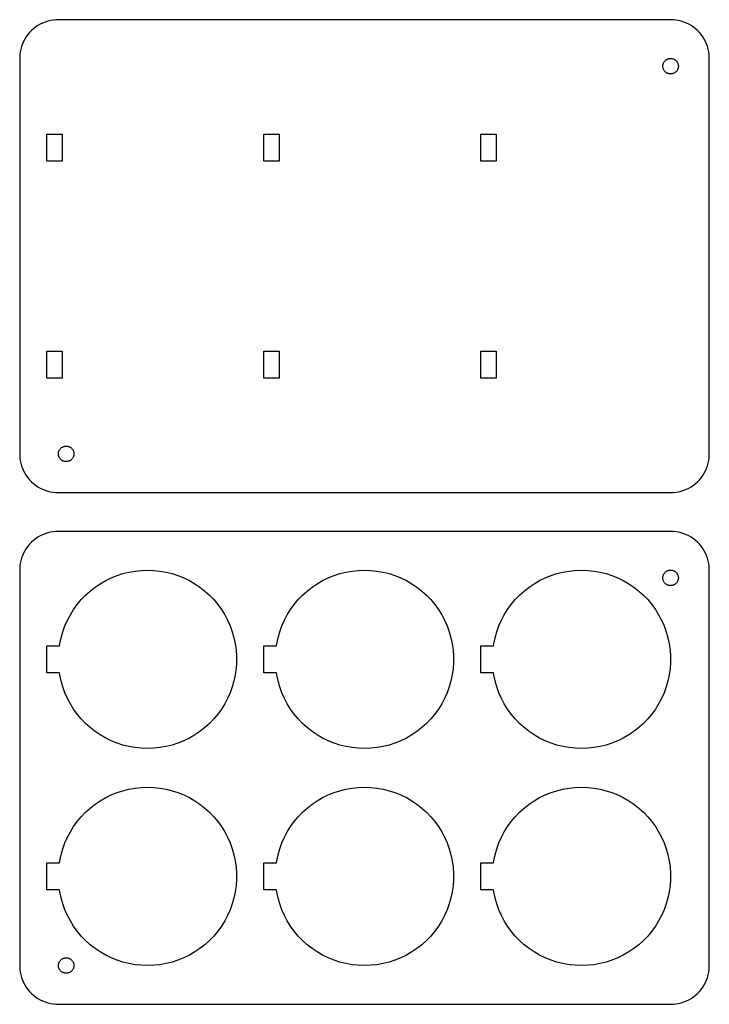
# Model space of a CAD drawing. Header units: metres. Extents: x 0 to 742, y -254 to 0.
# Tile 4 of 6: x 188 to 366, y -254 to 0. Entities that reach past the tile are written whole.
import ezdxf

# ---------------------------------------------------------------- set-up
doc = ezdxf.new("R2010")
doc.units = ezdxf.units.M

msp = doc.modelspace()

# ---------------------------------------------------------------- linework, layer by layer
for p, q in [((198, 0), (197.302, -0.02435)), ((356, 0), (198, 0)), ((356.698, -0.02435), (356, 0)), ((191.572, -2.33955), (191.053, -2.80659)), ((192.122, -1.90982), (191.572, -2.33955)), ((192.701, -1.51952), (192.122, -1.90982)), ((193.305, -1.17052), (192.701, -1.51952)), ((193.933, -0.86453), (193.305, -1.17052)), ((194.58, -0.60307), (193.933, -0.86453)), ((195.244, -0.38738), (194.58, -0.60307)), ((195.921, -0.21852), (195.244, -0.38738)), ((196.608, -0.09731), (195.921, -0.21852)), ((197.302, -0.02435), (196.608, -0.09731)), ((357.392, -0.09731), (356.698, -0.02435)), ((358.079, -0.21852), (357.392, -0.09731)), ((358.756, -0.38738), (358.079, -0.21852)), ((359.42, -0.60307), (358.756, -0.38738)), ((360.067, -0.86453), (359.42, -0.60307)), ((360.695, -1.17052), (360.067, -0.86453)), ((361.299, -1.51952), (360.695, -1.17052)), ((361.878, -1.90982), (361.299, -1.51952)), ((362.428, -2.33955), (361.878, -1.90982)), ((362.947, -2.80659), (362.428, -2.33955)), ((189.34, -4.99998), (189.012, -5.61629)), ((189.71, -4.40807), (189.34, -4.99998)), ((190.12, -3.84338), (189.71, -4.40807)), ((190.569, -3.30869), (190.12, -3.84338)), ((191.053, -2.80659), (190.569, -3.30869)), ((363.431, -3.30869), (362.947, -2.80659)), ((363.88, -3.84338), (363.431, -3.30869)), ((364.29, -4.40807), (363.88, -3.84338)), ((364.66, -5), (364.29, -4.40807)), ((364.988, -5.61629), (364.66, -5)), ((188.297, -7.58078), (188.152, -8.2635)), ((188.489, -6.90982), (188.297, -7.58078)), ((188.728, -6.25392), (188.489, -6.90982)), ((189.012, -5.61629), (188.728, -6.25392)), ((365.272, -6.25392), (364.988, -5.61629)), ((365.511, -6.90982), (365.272, -6.25392)), ((365.703, -7.58078), (365.511, -6.90982)), ((365.848, -8.2635), (365.703, -7.58078)), ((188.055, -8.95471), (188.006, -9.651)), ((188.006, -9.651), (188.006, -112.349)), ((188.152, -8.2635), (188.055, -8.95471)), ((355.187, -10.1729), (355.316, -10.1206)), ((355.316, -10.1206), (355.449, -10.0775)), ((355.449, -10.0775), (355.584, -10.0437)), ((355.584, -10.0437), (355.722, -10.0195)), ((355.722, -10.0195), (355.86, -10.0049)), ((355.86, -10.0049), (356, -9.99998)), ((356, -9.99998), (356.14, -10.0049)), ((356.14, -10.0049), (356.278, -10.0195)), ((356.278, -10.0195), (356.416, -10.0437)), ((356.416, -10.0437), (356.551, -10.0775)), ((356.551, -10.0775), (356.684, -10.1206)), ((356.684, -10.1206), (356.813, -10.1729)), ((365.945, -8.95471), (365.848, -8.2635)), ((365.994, -9.651), (365.945, -8.95471)), ((365.994, -112.349), (365.994, -9.651)), ((354.001, -11.9302), (354.011, -11.7909)), ((354.001, -12.0698), (354.001, -11.9302)), ((354.011, -12.209), (354.001, -12.0698)), ((354.011, -11.7909), (354.03, -11.6527)), ((354.03, -12.3473), (354.011, -12.209)), ((354.03, -11.6527), (354.059, -11.5161)), ((354.059, -12.4838), (354.03, -12.3473)), ((354.059, -11.5161), (354.098, -11.382)), ((354.098, -12.618), (354.059, -12.4838)), ((354.098, -11.382), (354.146, -11.2508)), ((354.146, -12.7492), (354.098, -12.618)), ((354.146, -11.2508), (354.202, -11.1232)), ((354.202, -11.1232), (354.268, -11)), ((354.268, -11), (354.342, -10.8816)), ((354.342, -10.8816), (354.424, -10.7687)), ((354.424, -10.7687), (354.514, -10.6617)), ((354.514, -10.6617), (354.611, -10.5613)), ((354.611, -10.5613), (354.714, -10.4679)), ((354.714, -10.4679), (354.824, -10.382)), ((354.824, -10.382), (354.94, -10.3039)), ((354.94, -10.3039), (355.061, -10.2341)), ((355.061, -10.2341), (355.187, -10.1729)), ((356.813, -10.1729), (356.939, -10.2341)), ((356.939, -10.2341), (357.06, -10.3039)), ((357.06, -10.3039), (357.176, -10.382)), ((357.176, -10.382), (357.286, -10.4679)), ((357.286, -10.4679), (357.389, -10.5613)), ((357.389, -10.5613), (357.486, -10.6617)), ((357.486, -10.6617), (357.576, -10.7687)), ((357.576, -10.7687), (357.658, -10.8816)), ((357.658, -10.8816), (357.732, -11)), ((357.732, -11), (357.798, -11.1232)), ((357.798, -11.1232), (357.854, -11.2508)), ((357.854, -11.2508), (357.902, -11.382)), ((357.902, -12.618), (357.854, -12.7492)), ((357.902, -11.382), (357.941, -11.5161)), ((357.941, -12.4838), (357.902, -12.618)), ((357.941, -11.5161), (357.97, -11.6527)), ((357.97, -12.3473), (357.941, -12.4838)), ((357.97, -11.6527), (357.989, -11.7909)), ((357.989, -12.209), (357.97, -12.3473)), ((357.989, -11.7909), (357.999, -11.9302)), ((357.999, -12.0698), (357.989, -12.209)), ((357.999, -11.9302), (357.999, -12.0698)), ((354.202, -12.8767), (354.146, -12.7492)), ((354.268, -13), (354.202, -12.8767)), ((354.342, -13.1184), (354.268, -13)), ((354.424, -13.2313), (354.342, -13.1184)), ((354.514, -13.3383), (354.424, -13.2313)), ((354.611, -13.4387), (354.514, -13.3383)), ((354.714, -13.5321), (354.611, -13.4387)), ((354.824, -13.618), (354.714, -13.5321)), ((354.94, -13.6961), (354.824, -13.618)), ((355.061, -13.7659), (354.94, -13.6961)), ((355.187, -13.8271), (355.061, -13.7659)), ((355.316, -13.8794), (355.187, -13.8271)), ((355.449, -13.9225), (355.316, -13.8794)), ((355.584, -13.9563), (355.449, -13.9225)), ((355.722, -13.9805), (355.584, -13.9563)), ((355.86, -13.9951), (355.722, -13.9805)), ((356, -14), (355.86, -13.9951)), ((356.14, -13.9951), (356, -14)), ((356.278, -13.9805), (356.14, -13.9951)), ((356.416, -13.9563), (356.278, -13.9805)), ((356.551, -13.9225), (356.416, -13.9563)), ((356.684, -13.8794), (356.551, -13.9225)), ((356.813, -13.8271), (356.684, -13.8794)), ((356.939, -13.7659), (356.813, -13.8271)), ((357.06, -13.6961), (356.939, -13.7659)), ((357.176, -13.618), (357.06, -13.6961)), ((357.286, -13.5321), (357.176, -13.618)), ((357.389, -13.4387), (357.286, -13.5321)), ((357.486, -13.3383), (357.389, -13.4387)), ((357.576, -13.2313), (357.486, -13.3383)), ((357.658, -13.1184), (357.576, -13.2313)), ((357.732, -13), (357.658, -13.1184)), ((357.798, -12.8767), (357.732, -13)), ((357.854, -12.7492), (357.798, -12.8767)), ((195, -36.5), (195, -29.5)), ((195, -29.5), (199, -29.5)), ((199, -29.5), (199, -36.5)), ((251, -36.5), (251, -29.5)), ((251, -29.5), (255, -29.5)), ((255, -29.5), (255, -36.5)), ((307, -36.5), (307, -29.5)), ((307, -29.5), (311, -29.5)), ((311, -29.5), (311, -36.5)), ((199, -36.5), (195, -36.5)), ((255, -36.5), (251, -36.5)), ((311, -36.5), (307, -36.5)), ((195, -92.5), (195, -85.5)), ((195, -85.5), (199, -85.5)), ((199, -85.5), (199, -92.5)), ((251, -92.5), (251, -85.5)), ((251, -85.5), (255, -85.5)), ((255, -85.5), (255, -92.5)), ((307, -92.5), (307, -85.5)), ((307, -85.5), (311, -85.5)), ((311, -85.5), (311, -92.5)), ((199, -92.5), (195, -92.5)), ((255, -92.5), (251, -92.5)), ((311, -92.5), (307, -92.5)), ((198.011, -111.791), (198.03, -111.653)), ((198.03, -111.653), (198.059, -111.516)), ((198.059, -111.516), (198.098, -111.382)), ((198.098, -111.382), (198.146, -111.251)), ((198.146, -111.251), (198.202, -111.123)), ((198.202, -111.123), (198.268, -111)), ((198.268, -111), (198.342, -110.882)), ((198.342, -110.882), (198.424, -110.769)), ((198.424, -110.769), (198.514, -110.662)), ((198.514, -110.662), (198.611, -110.561)), ((198.611, -110.561), (198.714, -110.468)), ((198.714, -110.468), (198.824, -110.382)), ((198.824, -110.382), (198.94, -110.304)), ((198.94, -110.304), (199.061, -110.234)), ((199.061, -110.234), (199.187, -110.173)), ((199.187, -110.173), (199.316, -110.121)), ((199.316, -110.121), (199.449, -110.077)), ((199.449, -110.077), (199.584, -110.044)), ((199.584, -110.044), (199.722, -110.019)), ((199.722, -110.019), (199.86, -110.005)), ((199.86, -110.005), (200, -110)), ((200, -110), (200.14, -110.005)), ((200.14, -110.005), (200.278, -110.019)), ((200.278, -110.019), (200.416, -110.044)), ((200.416, -110.044), (200.551, -110.077)), ((200.551, -110.077), (200.684, -110.121)), ((200.684, -110.121), (200.813, -110.173)), ((200.813, -110.173), (200.939, -110.234)), ((200.939, -110.234), (201.06, -110.304)), ((201.06, -110.304), (201.176, -110.382)), ((201.176, -110.382), (201.286, -110.468)), ((201.286, -110.468), (201.389, -110.561)), ((201.389, -110.561), (201.486, -110.662)), ((201.486, -110.662), (201.576, -110.769)), ((201.576, -110.769), (201.658, -110.882)), ((201.658, -110.882), (201.732, -111)), ((201.732, -111), (201.798, -111.123)), ((201.798, -111.123), (201.854, -111.251)), ((201.854, -111.251), (201.902, -111.382)), ((201.902, -111.382), (201.941, -111.516)), ((201.941, -111.516), (201.97, -111.653)), ((201.97, -111.653), (201.989, -111.791)), ((188.006, -112.349), (188.055, -113.045)), ((188.055, -113.045), (188.152, -113.736)), ((188.152, -113.736), (188.297, -114.419)), ((198.001, -111.93), (198.011, -111.791)), ((198.001, -112.07), (198.001, -111.93)), ((198.011, -112.209), (198.001, -112.07)), ((198.03, -112.347), (198.011, -112.209)), ((198.059, -112.484), (198.03, -112.347)), ((198.098, -112.618), (198.059, -112.484)), ((198.146, -112.749), (198.098, -112.618)), ((198.202, -112.877), (198.146, -112.749)), ((198.268, -113), (198.202, -112.877)), ((198.342, -113.118), (198.268, -113)), ((198.424, -113.231), (198.342, -113.118)), ((198.514, -113.338), (198.424, -113.231)), ((198.611, -113.439), (198.514, -113.338)), ((198.714, -113.532), (198.611, -113.439)), ((198.824, -113.618), (198.714, -113.532)), ((198.94, -113.696), (198.824, -113.618)), ((199.061, -113.766), (198.94, -113.696)), ((199.187, -113.827), (199.061, -113.766)), ((199.316, -113.879), (199.187, -113.827)), ((199.449, -113.923), (199.316, -113.879)), ((199.584, -113.956), (199.449, -113.923)), ((199.722, -113.981), (199.584, -113.956)), ((199.86, -113.995), (199.722, -113.981)), ((200, -114), (199.86, -113.995)), ((200.14, -113.995), (200, -114)), ((200.278, -113.981), (200.14, -113.995)), ((200.416, -113.956), (200.278, -113.981)), ((200.551, -113.923), (200.416, -113.956)), ((200.684, -113.879), (200.551, -113.923)), ((200.813, -113.827), (200.684, -113.879)), ((200.939, -113.766), (200.813, -113.827)), ((201.06, -113.696), (200.939, -113.766)), ((201.176, -113.618), (201.06, -113.696)), ((201.286, -113.532), (201.176, -113.618)), ((201.389, -113.439), (201.286, -113.532)), ((201.486, -113.338), (201.389, -113.439)), ((201.576, -113.231), (201.486, -113.338)), ((201.658, -113.118), (201.576, -113.231)), ((201.732, -113), (201.658, -113.118)), ((201.798, -112.877), (201.732, -113)), ((201.854, -112.749), (201.798, -112.877)), ((201.902, -112.618), (201.854, -112.749)), ((201.941, -112.484), (201.902, -112.618)), ((201.97, -112.347), (201.941, -112.484)), ((201.989, -112.209), (201.97, -112.347)), ((201.989, -111.791), (201.999, -111.93)), ((201.999, -112.07), (201.989, -112.209)), ((201.999, -111.93), (201.999, -112.07)), ((365.703, -114.419), (365.848, -113.736)), ((365.848, -113.736), (365.945, -113.045)), ((365.945, -113.045), (365.994, -112.349)), ((188.297, -114.419), (188.489, -115.09)), ((188.489, -115.09), (188.728, -115.746)), ((188.728, -115.746), (189.012, -116.384)), ((189.012, -116.384), (189.34, -117)), ((364.66, -117), (364.988, -116.384)), ((364.988, -116.384), (365.272, -115.746)), ((365.272, -115.746), (365.511, -115.09)), ((365.511, -115.09), (365.703, -114.419)), ((189.34, -117), (189.71, -117.592)), ((189.71, -117.592), (190.12, -118.157)), ((190.12, -118.157), (190.569, -118.691)), ((190.569, -118.691), (191.053, -119.193)), ((191.053, -119.193), (191.572, -119.66)), ((362.428, -119.66), (362.947, -119.193)), ((362.947, -119.193), (363.431, -118.691)), ((363.431, -118.691), (363.88, -118.157)), ((363.88, -118.157), (364.29, -117.592)), ((364.29, -117.592), (364.66, -117)), ((191.572, -119.66), (192.122, -120.09)), ((192.122, -120.09), (192.701, -120.48)), ((192.701, -120.48), (193.305, -120.829)), ((193.305, -120.829), (193.933, -121.135)), ((193.933, -121.135), (194.58, -121.397)), ((194.58, -121.397), (195.244, -121.613)), ((195.244, -121.613), (195.921, -121.781)), ((195.921, -121.781), (196.608, -121.903)), ((196.608, -121.903), (197.302, -121.976)), ((356.698, -121.976), (357.392, -121.903)), ((357.392, -121.903), (358.079, -121.781)), ((358.079, -121.781), (358.756, -121.613)), ((358.756, -121.613), (359.42, -121.397)), ((359.42, -121.397), (360.067, -121.135)), ((360.067, -121.135), (360.695, -120.829)), ((360.695, -120.829), (361.299, -120.48)), ((361.299, -120.48), (361.878, -120.09)), ((361.878, -120.09), (362.428, -119.66)), ((197.302, -121.976), (198, -122)), ((198, -122), (356, -122)), ((356, -122), (356.698, -121.976)), ((197.302, -132.024), (196.608, -132.097)), ((198, -132), (197.302, -132.024)), ((356, -132), (198, -132)), ((356.698, -132.024), (356, -132)), ((357.392, -132.097), (356.698, -132.024)), ((191.572, -134.34), (191.053, -134.807)), ((192.122, -133.91), (191.572, -134.34)), ((192.701, -133.52), (192.122, -133.91)), ((193.305, -133.171), (192.701, -133.52)), ((193.933, -132.865), (193.305, -133.171)), ((194.58, -132.603), (193.933, -132.865)), ((195.244, -132.387), (194.58, -132.603)), ((195.921, -132.219), (195.244, -132.387)), ((196.608, -132.097), (195.921, -132.219)), ((358.079, -132.219), (357.392, -132.097)), ((358.756, -132.387), (358.079, -132.219)), ((359.42, -132.603), (358.756, -132.387)), ((360.067, -132.865), (359.42, -132.603)), ((360.695, -133.171), (360.067, -132.865)), ((361.299, -133.52), (360.695, -133.171)), ((361.878, -133.91), (361.299, -133.52)), ((362.428, -134.34), (361.878, -133.91)), ((362.947, -134.807), (362.428, -134.34)), ((189.34, -137), (189.012, -137.616)), ((189.71, -136.408), (189.34, -137)), ((190.12, -135.843), (189.71, -136.408)), ((190.569, -135.309), (190.12, -135.843)), ((191.053, -134.807), (190.569, -135.309)), ((363.431, -135.309), (362.947, -134.807)), ((363.88, -135.843), (363.431, -135.309)), ((364.29, -136.408), (363.88, -135.843)), ((364.66, -137), (364.29, -136.408)), ((364.988, -137.616), (364.66, -137)), ((188.297, -139.581), (188.152, -140.264)), ((188.489, -138.91), (188.297, -139.581)), ((188.728, -138.254), (188.489, -138.91)), ((189.012, -137.616), (188.728, -138.254)), ((365.272, -138.254), (364.988, -137.616)), ((365.511, -138.91), (365.272, -138.254)), ((365.703, -139.581), (365.511, -138.91)), ((365.848, -140.264), (365.703, -139.581)), ((188.055, -140.955), (188.006, -141.651)), ((188.006, -141.651), (188.006, -244.349)), ((188.152, -140.264), (188.055, -140.955)), ((216.218, -142.503), (217.799, -142.224)), ((217.799, -142.224), (219.396, -142.056)), ((219.396, -142.056), (221, -142)), ((221, -142), (222.604, -142.056)), ((222.604, -142.056), (224.201, -142.224)), ((224.201, -142.224), (225.782, -142.503)), ((272.218, -142.503), (273.799, -142.224)), ((273.799, -142.224), (275.396, -142.056)), ((275.396, -142.056), (277, -142)), ((277, -142), (278.604, -142.056)), ((278.604, -142.056), (280.201, -142.224)), ((280.201, -142.224), (281.782, -142.503)), ((328.218, -142.503), (329.799, -142.224)), ((329.799, -142.224), (331.396, -142.056)), ((331.396, -142.056), (333, -142)), ((333, -142), (334.604, -142.056)), ((334.604, -142.056), (336.201, -142.224)), ((336.201, -142.224), (337.782, -142.503)), ((354.94, -142.304), (355.061, -142.234)), ((355.061, -142.234), (355.187, -142.173)), ((355.187, -142.173), (355.316, -142.121)), ((355.316, -142.121), (355.449, -142.077)), ((355.449, -142.077), (355.584, -142.044)), ((355.584, -142.044), (355.722, -142.019)), ((355.722, -142.019), (355.86, -142.005)), ((355.86, -142.005), (356, -142)), ((356, -142), (356.14, -142.005)), ((356.14, -142.005), (356.278, -142.019)), ((356.278, -142.019), (356.416, -142.044)), ((356.416, -142.044), (356.551, -142.077)), ((356.551, -142.077), (356.684, -142.121)), ((356.684, -142.121), (356.813, -142.173)), ((356.813, -142.173), (356.939, -142.234)), ((356.939, -142.234), (357.06, -142.304)), ((365.945, -140.955), (365.848, -140.264)), ((365.994, -141.651), (365.945, -140.955)), ((365.994, -244.349), (365.994, -141.651)), ((208.812, -145.495), (210.202, -144.692)), ((210.202, -144.692), (211.645, -143.988)), ((211.645, -143.988), (213.134, -143.387)), ((213.134, -143.387), (214.66, -142.891)), ((214.66, -142.891), (216.218, -142.503)), ((225.782, -142.503), (227.34, -142.891)), ((227.34, -142.891), (228.866, -143.387)), ((228.866, -143.387), (230.355, -143.988)), ((230.355, -143.988), (231.798, -144.692)), ((231.798, -144.692), (233.188, -145.495)), ((264.812, -145.495), (266.202, -144.692)), ((266.202, -144.692), (267.645, -143.988)), ((267.645, -143.988), (269.134, -143.387)), ((269.134, -143.387), (270.66, -142.891)), ((270.66, -142.891), (272.218, -142.503)), ((281.782, -142.503), (283.34, -142.891)), ((283.34, -142.891), (284.866, -143.387)), ((284.866, -143.387), (286.355, -143.988)), ((286.355, -143.988), (287.798, -144.692)), ((287.798, -144.692), (289.188, -145.495)), ((320.812, -145.495), (322.202, -144.692)), ((322.202, -144.692), (323.645, -143.988)), ((323.645, -143.988), (325.134, -143.387)), ((325.134, -143.387), (326.66, -142.891)), ((326.66, -142.891), (328.218, -142.503)), ((337.782, -142.503), (339.34, -142.891)), ((339.34, -142.891), (340.866, -143.387)), ((340.866, -143.387), (342.355, -143.988)), ((342.355, -143.988), (343.798, -144.692)), ((343.798, -144.692), (345.188, -145.495)), ((354.001, -143.93), (354.011, -143.791)), ((354.001, -144.07), (354.001, -143.93)), ((354.011, -144.209), (354.001, -144.07)), ((354.011, -143.791), (354.03, -143.653)), ((354.03, -144.347), (354.011, -144.209)), ((354.03, -143.653), (354.059, -143.516)), ((354.059, -144.484), (354.03, -144.347)), ((354.059, -143.516), (354.098, -143.382)), ((354.098, -144.618), (354.059, -144.484)), ((354.098, -143.382), (354.146, -143.251)), ((354.146, -144.749), (354.098, -144.618)), ((354.146, -143.251), (354.202, -143.123)), ((354.202, -144.877), (354.146, -144.749)), ((354.202, -143.123), (354.268, -143)), ((354.268, -143), (354.342, -142.882)), ((354.342, -142.882), (354.424, -142.769)), ((354.424, -142.769), (354.514, -142.662)), ((354.514, -142.662), (354.611, -142.561)), ((354.611, -142.561), (354.714, -142.468)), ((354.714, -142.468), (354.824, -142.382)), ((354.824, -142.382), (354.94, -142.304)), ((357.06, -142.304), (357.176, -142.382)), ((357.176, -142.382), (357.286, -142.468)), ((357.286, -142.468), (357.389, -142.561)), ((357.389, -142.561), (357.486, -142.662)), ((357.486, -142.662), (357.576, -142.769)), ((357.576, -142.769), (357.658, -142.882)), ((357.658, -142.882), (357.732, -143)), ((357.732, -143), (357.798, -143.123)), ((357.798, -143.123), (357.854, -143.251)), ((357.854, -144.749), (357.798, -144.877)), ((357.854, -143.251), (357.902, -143.382)), ((357.902, -144.618), (357.854, -144.749)), ((357.902, -143.382), (357.941, -143.516)), ((357.941, -144.484), (357.902, -144.618)), ((357.941, -143.516), (357.97, -143.653)), ((357.97, -144.347), (357.941, -144.484)), ((357.97, -143.653), (357.989, -143.791)), ((357.989, -144.209), (357.97, -144.347)), ((357.989, -143.791), (357.999, -143.93)), ((357.999, -144.07), (357.989, -144.209)), ((357.999, -143.93), (357.999, -144.07)), ((206.216, -147.381), (207.481, -146.393)), ((207.481, -146.393), (208.812, -145.495)), ((233.188, -145.495), (234.519, -146.393)), ((234.519, -146.393), (235.784, -147.381)), ((262.216, -147.381), (263.481, -146.393)), ((263.481, -146.393), (264.812, -145.495)), ((289.188, -145.495), (290.519, -146.393)), ((290.519, -146.393), (291.784, -147.381)), ((318.216, -147.381), (319.481, -146.393)), ((319.481, -146.393), (320.812, -145.495)), ((345.188, -145.495), (346.519, -146.393)), ((346.519, -146.393), (347.784, -147.381)), ((354.268, -145), (354.202, -144.877)), ((354.342, -145.118), (354.268, -145)), ((354.424, -145.231), (354.342, -145.118)), ((354.514, -145.338), (354.424, -145.231)), ((354.611, -145.439), (354.514, -145.338)), ((354.714, -145.532), (354.611, -145.439)), ((354.824, -145.618), (354.714, -145.532)), ((354.94, -145.696), (354.824, -145.618)), ((355.061, -145.766), (354.94, -145.696)), ((355.187, -145.827), (355.061, -145.766)), ((355.316, -145.879), (355.187, -145.827)), ((355.449, -145.923), (355.316, -145.879)), ((355.584, -145.956), (355.449, -145.923)), ((355.722, -145.981), (355.584, -145.956)), ((355.86, -145.995), (355.722, -145.981)), ((356, -146), (355.86, -145.995)), ((356.14, -145.995), (356, -146)), ((356.278, -145.981), (356.14, -145.995)), ((356.416, -145.956), (356.278, -145.981)), ((356.551, -145.923), (356.416, -145.956)), ((356.684, -145.879), (356.551, -145.923)), ((356.813, -145.827), (356.684, -145.879)), ((356.939, -145.766), (356.813, -145.827)), ((357.06, -145.696), (356.939, -145.766)), ((357.176, -145.618), (357.06, -145.696)), ((357.286, -145.532), (357.176, -145.618)), ((357.389, -145.439), (357.286, -145.532)), ((357.486, -145.338), (357.389, -145.439)), ((357.576, -145.231), (357.486, -145.338)), ((357.658, -145.118), (357.576, -145.231)), ((357.732, -145), (357.658, -145.118)), ((357.798, -144.877), (357.732, -145)), ((202.876, -150.84), (203.908, -149.61)), ((203.908, -149.61), (205.023, -148.455)), ((205.023, -148.455), (206.216, -147.381)), ((235.784, -147.381), (236.977, -148.455)), ((236.977, -148.455), (238.092, -149.61)), ((238.092, -149.61), (239.124, -150.84)), ((258.876, -150.84), (259.908, -149.61)), ((259.908, -149.61), (261.023, -148.455)), ((261.023, -148.455), (262.216, -147.381)), ((291.784, -147.381), (292.977, -148.455)), ((292.977, -148.455), (294.092, -149.61)), ((294.092, -149.61), (295.124, -150.84)), ((314.876, -150.84), (315.908, -149.61)), ((315.908, -149.61), (317.023, -148.455)), ((317.023, -148.455), (318.216, -147.381)), ((347.784, -147.381), (348.977, -148.455)), ((348.977, -148.455), (350.092, -149.61)), ((350.092, -149.61), (351.124, -150.84)), ((201.081, -153.5), (201.932, -152.139)), ((201.932, -152.139), (202.876, -150.84)), ((239.124, -150.84), (240.068, -152.139)), ((240.068, -152.139), (240.919, -153.5)), ((257.081, -153.5), (257.932, -152.139)), ((257.932, -152.139), (258.876, -150.84)), ((295.124, -150.84), (296.068, -152.139)), ((296.068, -152.139), (296.919, -153.5)), ((313.081, -153.5), (313.932, -152.139)), ((313.932, -152.139), (314.876, -150.84)), ((351.124, -150.84), (352.068, -152.139)), ((352.068, -152.139), (352.919, -153.5)), ((199.675, -156.384), (200.328, -154.917)), ((200.328, -154.917), (201.081, -153.5)), ((240.919, -153.5), (241.672, -154.917)), ((241.672, -154.917), (242.325, -156.384)), ((255.675, -156.384), (256.328, -154.917)), ((256.328, -154.917), (257.081, -153.5)), ((296.919, -153.5), (297.672, -154.917)), ((297.672, -154.917), (298.325, -156.384)), ((311.675, -156.384), (312.328, -154.917)), ((312.328, -154.917), (313.081, -153.5)), ((352.919, -153.5), (353.672, -154.917)), ((353.672, -154.917), (354.325, -156.384)), ((199.126, -157.893), (199.675, -156.384)), ((242.325, -156.384), (242.874, -157.893)), ((255.126, -157.893), (255.675, -156.384)), ((298.325, -156.384), (298.874, -157.893)), ((311.126, -157.893), (311.675, -156.384)), ((354.325, -156.384), (354.874, -157.893)), ((198.349, -161.006), (198.683, -159.436)), ((198.683, -159.436), (199.126, -157.893)), ((242.874, -157.893), (243.317, -159.436)), ((243.317, -159.436), (243.651, -161.006)), ((254.349, -161.006), (254.683, -159.436)), ((254.683, -159.436), (255.126, -157.893)), ((298.874, -157.893), (299.317, -159.436)), ((299.317, -159.436), (299.651, -161.006)), ((310.349, -161.006), (310.683, -159.436)), ((310.683, -159.436), (311.126, -157.893)), ((354.874, -157.893), (355.317, -159.436)), ((355.317, -159.436), (355.651, -161.006)), ((195, -168.5), (195, -161.5)), ((195, -161.5), (198.28, -161.5)), ((198.28, -161.5), (198.349, -161.006)), ((243.651, -161.006), (243.874, -162.596)), ((251, -168.5), (251, -161.5)), ((251, -161.5), (254.28, -161.5)), ((254.28, -161.5), (254.349, -161.006)), ((299.651, -161.006), (299.874, -162.596)), ((307, -168.5), (307, -161.5)), ((307, -161.5), (310.28, -161.5)), ((310.28, -161.5), (310.349, -161.006)), ((355.651, -161.006), (355.874, -162.596)), ((243.874, -162.596), (243.986, -164.197)), ((243.986, -164.197), (243.986, -165.803)), ((299.874, -162.596), (299.986, -164.197)), ((299.986, -164.197), (299.986, -165.803)), ((355.874, -162.596), (355.986, -164.197)), ((355.986, -164.197), (355.986, -165.803)), ((243.874, -167.404), (243.651, -168.994)), ((243.986, -165.803), (243.874, -167.404)), ((299.874, -167.404), (299.651, -168.994)), ((299.986, -165.803), (299.874, -167.404)), ((355.874, -167.404), (355.651, -168.994)), ((355.986, -165.803), (355.874, -167.404)), ((198.28, -168.5), (195, -168.5)), ((198.349, -168.994), (198.28, -168.5)), ((198.683, -170.564), (198.349, -168.994)), ((243.651, -168.994), (243.317, -170.564)), ((254.28, -168.5), (251, -168.5)), ((254.349, -168.994), (254.28, -168.5)), ((254.683, -170.564), (254.349, -168.994)), ((299.651, -168.994), (299.317, -170.564)), ((310.28, -168.5), (307, -168.5)), ((310.349, -168.994), (310.28, -168.5)), ((310.683, -170.564), (310.349, -168.994)), ((355.651, -168.994), (355.317, -170.564)), ((199.126, -172.107), (198.683, -170.564)), ((199.675, -173.616), (199.126, -172.107)), ((242.874, -172.107), (242.325, -173.616)), ((243.317, -170.564), (242.874, -172.107)), ((255.126, -172.107), (254.683, -170.564)), ((255.675, -173.616), (255.126, -172.107)), ((298.874, -172.107), (298.325, -173.616)), ((299.317, -170.564), (298.874, -172.107)), ((311.126, -172.107), (310.683, -170.564)), ((311.675, -173.616), (311.126, -172.107)), ((354.874, -172.107), (354.325, -173.616)), ((355.317, -170.564), (354.874, -172.107)), ((200.328, -175.083), (199.675, -173.616)), ((201.081, -176.5), (200.328, -175.083)), ((241.672, -175.083), (240.919, -176.5)), ((242.325, -173.616), (241.672, -175.083)), ((256.328, -175.083), (255.675, -173.616)), ((257.081, -176.5), (256.328, -175.083)), ((297.672, -175.083), (296.919, -176.5)), ((298.325, -173.616), (297.672, -175.083)), ((312.328, -175.083), (311.675, -173.616)), ((313.081, -176.5), (312.328, -175.083)), ((353.672, -175.083), (352.919, -176.5)), ((354.325, -173.616), (353.672, -175.083)), ((201.932, -177.861), (201.081, -176.5)), ((240.919, -176.5), (240.068, -177.861)), ((257.932, -177.861), (257.081, -176.5)), ((296.919, -176.5), (296.068, -177.861)), ((313.932, -177.861), (313.081, -176.5)), ((352.919, -176.5), (352.068, -177.861)), ((202.876, -179.16), (201.932, -177.861)), ((203.908, -180.39), (202.876, -179.16)), ((239.124, -179.16), (238.092, -180.39)), ((240.068, -177.861), (239.124, -179.16)), ((258.876, -179.16), (257.932, -177.861)), ((259.908, -180.39), (258.876, -179.16)), ((295.124, -179.16), (294.092, -180.39)), ((296.068, -177.861), (295.124, -179.16)), ((314.876, -179.16), (313.932, -177.861)), ((315.908, -180.39), (314.876, -179.16)), ((351.124, -179.16), (350.092, -180.39)), ((352.068, -177.861), (351.124, -179.16)), ((205.023, -181.545), (203.908, -180.39)), ((206.216, -182.619), (205.023, -181.545)), ((207.481, -183.607), (206.216, -182.619)), ((235.784, -182.619), (234.519, -183.607)), ((236.977, -181.545), (235.784, -182.619)), ((238.092, -180.39), (236.977, -181.545)), ((261.023, -181.545), (259.908, -180.39)), ((262.216, -182.619), (261.023, -181.545)), ((263.481, -183.607), (262.216, -182.619)), ((291.784, -182.619), (290.519, -183.607)), ((292.977, -181.545), (291.784, -182.619)), ((294.092, -180.39), (292.977, -181.545)), ((317.023, -181.545), (315.908, -180.39)), ((318.216, -182.619), (317.023, -181.545)), ((319.481, -183.607), (318.216, -182.619)), ((347.784, -182.619), (346.519, -183.607)), ((348.977, -181.545), (347.784, -182.619)), ((350.092, -180.39), (348.977, -181.545)), ((208.812, -184.505), (207.481, -183.607)), ((210.202, -185.308), (208.812, -184.505)), ((211.645, -186.012), (210.202, -185.308)), ((231.798, -185.308), (230.355, -186.012)), ((233.188, -184.505), (231.798, -185.308)), ((234.519, -183.607), (233.188, -184.505)), ((264.812, -184.505), (263.481, -183.607)), ((266.202, -185.308), (264.812, -184.505)), ((267.645, -186.012), (266.202, -185.308)), ((287.798, -185.308), (286.355, -186.012)), ((289.188, -184.505), (287.798, -185.308)), ((290.519, -183.607), (289.188, -184.505)), ((320.812, -184.505), (319.481, -183.607)), ((322.202, -185.308), (320.812, -184.505)), ((323.645, -186.012), (322.202, -185.308)), ((343.798, -185.308), (342.355, -186.012)), ((345.188, -184.505), (343.798, -185.308)), ((346.519, -183.607), (345.188, -184.505)), ((213.134, -186.613), (211.645, -186.012)), ((214.66, -187.109), (213.134, -186.613)), ((216.218, -187.497), (214.66, -187.109)), ((217.799, -187.776), (216.218, -187.497)), ((219.396, -187.944), (217.799, -187.776)), ((221, -188), (219.396, -187.944)), ((222.604, -187.944), (221, -188)), ((224.201, -187.776), (222.604, -187.944)), ((225.782, -187.497), (224.201, -187.776)), ((227.34, -187.109), (225.782, -187.497)), ((228.866, -186.613), (227.34, -187.109)), ((230.355, -186.012), (228.866, -186.613)), ((269.134, -186.613), (267.645, -186.012)), ((270.66, -187.109), (269.134, -186.613)), ((272.218, -187.497), (270.66, -187.109)), ((273.799, -187.776), (272.218, -187.497)), ((275.396, -187.944), (273.799, -187.776)), ((277, -188), (275.396, -187.944)), ((278.604, -187.944), (277, -188)), ((280.201, -187.776), (278.604, -187.944)), ((281.782, -187.497), (280.201, -187.776)), ((283.34, -187.109), (281.782, -187.497)), ((284.866, -186.613), (283.34, -187.109)), ((286.355, -186.012), (284.866, -186.613)), ((325.134, -186.613), (323.645, -186.012)), ((326.66, -187.109), (325.134, -186.613)), ((328.218, -187.497), (326.66, -187.109)), ((329.799, -187.776), (328.218, -187.497)), ((331.396, -187.944), (329.799, -187.776)), ((333, -188), (331.396, -187.944)), ((334.604, -187.944), (333, -188)), ((336.201, -187.776), (334.604, -187.944)), ((337.782, -187.497), (336.201, -187.776)), ((339.34, -187.109), (337.782, -187.497)), ((340.866, -186.613), (339.34, -187.109)), ((342.355, -186.012), (340.866, -186.613)), ((217.799, -198.224), (219.396, -198.056)), ((219.396, -198.056), (221, -198)), ((221, -198), (222.604, -198.056)), ((222.604, -198.056), (224.201, -198.224)), ((273.799, -198.224), (275.396, -198.056)), ((275.396, -198.056), (277, -198)), ((277, -198), (278.604, -198.056)), ((278.604, -198.056), (280.201, -198.224)), ((329.799, -198.224), (331.396, -198.056)), ((331.396, -198.056), (333, -198)), ((333, -198), (334.604, -198.056)), ((334.604, -198.056), (336.201, -198.224)), ((210.202, -200.692), (211.645, -199.988)), ((211.645, -199.988), (213.134, -199.387)), ((213.134, -199.387), (214.66, -198.891)), ((214.66, -198.891), (216.218, -198.503)), ((216.218, -198.503), (217.799, -198.224)), ((224.201, -198.224), (225.782, -198.503)), ((225.782, -198.503), (227.34, -198.891)), ((227.34, -198.891), (228.866, -199.387)), ((228.866, -199.387), (230.355, -199.988)), ((230.355, -199.988), (231.798, -200.692)), ((266.202, -200.692), (267.645, -199.988)), ((267.645, -199.988), (269.134, -199.387)), ((269.134, -199.387), (270.66, -198.891)), ((270.66, -198.891), (272.218, -198.503)), ((272.218, -198.503), (273.799, -198.224)), ((280.201, -198.224), (281.782, -198.503)), ((281.782, -198.503), (283.34, -198.891)), ((283.34, -198.891), (284.866, -199.387)), ((284.866, -199.387), (286.355, -199.988)), ((286.355, -199.988), (287.798, -200.692)), ((322.202, -200.692), (323.645, -199.988)), ((323.645, -199.988), (325.134, -199.387)), ((325.134, -199.387), (326.66, -198.891)), ((326.66, -198.891), (328.218, -198.503)), ((328.218, -198.503), (329.799, -198.224)), ((336.201, -198.224), (337.782, -198.503)), ((337.782, -198.503), (339.34, -198.891)), ((339.34, -198.891), (340.866, -199.387)), ((340.866, -199.387), (342.355, -199.988)), ((342.355, -199.988), (343.798, -200.692)), ((206.216, -203.381), (207.481, -202.393)), ((207.481, -202.393), (208.812, -201.495)), ((208.812, -201.495), (210.202, -200.692)), ((231.798, -200.692), (233.188, -201.495)), ((233.188, -201.495), (234.519, -202.393)), ((234.519, -202.393), (235.784, -203.381)), ((262.216, -203.381), (263.481, -202.393)), ((263.481, -202.393), (264.812, -201.495)), ((264.812, -201.495), (266.202, -200.692)), ((287.798, -200.692), (289.188, -201.495)), ((289.188, -201.495), (290.519, -202.393)), ((290.519, -202.393), (291.784, -203.381)), ((318.216, -203.381), (319.481, -202.393)), ((319.481, -202.393), (320.812, -201.495)), ((320.812, -201.495), (322.202, -200.692)), ((343.798, -200.692), (345.188, -201.495)), ((345.188, -201.495), (346.519, -202.393)), ((346.519, -202.393), (347.784, -203.381)), ((202.876, -206.84), (203.908, -205.61)), ((203.908, -205.61), (205.023, -204.455)), ((205.023, -204.455), (206.216, -203.381)), ((235.784, -203.381), (236.977, -204.455)), ((236.977, -204.455), (238.092, -205.61)), ((238.092, -205.61), (239.124, -206.84)), ((258.876, -206.84), (259.908, -205.61)), ((259.908, -205.61), (261.023, -204.455)), ((261.023, -204.455), (262.216, -203.381)), ((291.784, -203.381), (292.977, -204.455)), ((292.977, -204.455), (294.092, -205.61)), ((294.092, -205.61), (295.124, -206.84)), ((314.876, -206.84), (315.908, -205.61)), ((315.908, -205.61), (317.023, -204.455)), ((317.023, -204.455), (318.216, -203.381)), ((347.784, -203.381), (348.977, -204.455)), ((348.977, -204.455), (350.092, -205.61)), ((350.092, -205.61), (351.124, -206.84)), ((201.081, -209.5), (201.932, -208.139)), ((201.932, -208.139), (202.876, -206.84)), ((239.124, -206.84), (240.068, -208.139)), ((240.068, -208.139), (240.919, -209.5)), ((257.081, -209.5), (257.932, -208.139)), ((257.932, -208.139), (258.876, -206.84)), ((295.124, -206.84), (296.068, -208.139)), ((296.068, -208.139), (296.919, -209.5)), ((313.081, -209.5), (313.932, -208.139)), ((313.932, -208.139), (314.876, -206.84)), ((351.124, -206.84), (352.068, -208.139)), ((352.068, -208.139), (352.919, -209.5)), ((200.328, -210.917), (201.081, -209.5)), ((240.919, -209.5), (241.672, -210.917)), ((256.328, -210.917), (257.081, -209.5)), ((296.919, -209.5), (297.672, -210.917)), ((312.328, -210.917), (313.081, -209.5)), ((352.919, -209.5), (353.672, -210.917)), ((199.126, -213.893), (199.675, -212.384)), ((199.675, -212.384), (200.328, -210.917)), ((241.672, -210.917), (242.325, -212.384)), ((242.325, -212.384), (242.874, -213.893)), ((255.126, -213.893), (255.675, -212.384)), ((255.675, -212.384), (256.328, -210.917)), ((297.672, -210.917), (298.325, -212.384)), ((298.325, -212.384), (298.874, -213.893)), ((311.126, -213.893), (311.675, -212.384)), ((311.675, -212.384), (312.328, -210.917)), ((353.672, -210.917), (354.325, -212.384)), ((354.325, -212.384), (354.874, -213.893)), ((198.349, -217.006), (198.683, -215.436)), ((198.683, -215.436), (199.126, -213.893)), ((242.874, -213.893), (243.317, -215.436)), ((243.317, -215.436), (243.651, -217.006)), ((254.349, -217.006), (254.683, -215.436)), ((254.683, -215.436), (255.126, -213.893)), ((298.874, -213.893), (299.317, -215.436)), ((299.317, -215.436), (299.651, -217.006)), ((310.349, -217.006), (310.683, -215.436)), ((310.683, -215.436), (311.126, -213.893)), ((354.874, -213.893), (355.317, -215.436)), ((355.317, -215.436), (355.651, -217.006)), ((195, -224.5), (195, -217.5)), ((195, -217.5), (198.28, -217.5)), ((198.28, -217.5), (198.349, -217.006)), ((243.651, -217.006), (243.874, -218.596)), ((251, -224.5), (251, -217.5)), ((251, -217.5), (254.28, -217.5)), ((254.28, -217.5), (254.349, -217.006)), ((299.651, -217.006), (299.874, -218.596)), ((307, -224.5), (307, -217.5)), ((307, -217.5), (310.28, -217.5)), ((310.28, -217.5), (310.349, -217.006)), ((355.651, -217.006), (355.874, -218.596)), ((243.874, -218.596), (243.986, -220.197)), ((243.986, -220.197), (243.986, -221.803)), ((299.874, -218.596), (299.986, -220.197)), ((299.986, -220.197), (299.986, -221.803)), ((355.874, -218.596), (355.986, -220.197)), ((355.986, -220.197), (355.986, -221.803)), ((243.874, -223.404), (243.651, -224.994)), ((243.986, -221.803), (243.874, -223.404)), ((299.874, -223.404), (299.651, -224.994)), ((299.986, -221.803), (299.874, -223.404)), ((355.874, -223.404), (355.651, -224.994)), ((355.986, -221.803), (355.874, -223.404)), ((198.28, -224.5), (195, -224.5)), ((198.349, -224.994), (198.28, -224.5)), ((198.683, -226.564), (198.349, -224.994)), ((243.651, -224.994), (243.317, -226.564)), ((254.28, -224.5), (251, -224.5)), ((254.349, -224.994), (254.28, -224.5)), ((254.683, -226.564), (254.349, -224.994)), ((299.651, -224.994), (299.317, -226.564)), ((310.28, -224.5), (307, -224.5)), ((310.349, -224.994), (310.28, -224.5)), ((310.683, -226.564), (310.349, -224.994)), ((355.651, -224.994), (355.317, -226.564)), ((199.126, -228.107), (198.683, -226.564)), ((199.675, -229.616), (199.126, -228.107)), ((242.874, -228.107), (242.325, -229.616)), ((243.317, -226.564), (242.874, -228.107)), ((255.126, -228.107), (254.683, -226.564)), ((255.675, -229.616), (255.126, -228.107)), ((298.874, -228.107), (298.325, -229.616)), ((299.317, -226.564), (298.874, -228.107)), ((311.126, -228.107), (310.683, -226.564)), ((311.675, -229.616), (311.126, -228.107)), ((354.874, -228.107), (354.325, -229.616)), ((355.317, -226.564), (354.874, -228.107)), ((200.328, -231.083), (199.675, -229.616)), ((201.081, -232.5), (200.328, -231.083)), ((241.672, -231.083), (240.919, -232.5)), ((242.325, -229.616), (241.672, -231.083)), ((256.328, -231.083), (255.675, -229.616)), ((257.081, -232.5), (256.328, -231.083)), ((297.672, -231.083), (296.919, -232.5)), ((298.325, -229.616), (297.672, -231.083)), ((312.328, -231.083), (311.675, -229.616)), ((313.081, -232.5), (312.328, -231.083)), ((353.672, -231.083), (352.919, -232.5)), ((354.325, -229.616), (353.672, -231.083)), ((201.932, -233.861), (201.081, -232.5)), ((240.919, -232.5), (240.068, -233.861)), ((257.932, -233.861), (257.081, -232.5)), ((296.919, -232.5), (296.068, -233.861)), ((313.932, -233.861), (313.081, -232.5)), ((352.919, -232.5), (352.068, -233.861)), ((202.876, -235.16), (201.932, -233.861)), ((203.908, -236.39), (202.876, -235.16)), ((239.124, -235.16), (238.092, -236.39)), ((240.068, -233.861), (239.124, -235.16)), ((258.876, -235.16), (257.932, -233.861)), ((259.908, -236.39), (258.876, -235.16)), ((295.124, -235.16), (294.092, -236.39)), ((296.068, -233.861), (295.124, -235.16)), ((314.876, -235.16), (313.932, -233.861)), ((315.908, -236.39), (314.876, -235.16)), ((351.124, -235.16), (350.092, -236.39)), ((352.068, -233.861), (351.124, -235.16)), ((205.023, -237.545), (203.908, -236.39)), ((206.216, -238.619), (205.023, -237.545)), ((207.481, -239.607), (206.216, -238.619)), ((235.784, -238.619), (234.519, -239.607)), ((236.977, -237.545), (235.784, -238.619)), ((238.092, -236.39), (236.977, -237.545)), ((261.023, -237.545), (259.908, -236.39)), ((262.216, -238.619), (261.023, -237.545)), ((263.481, -239.607), (262.216, -238.619)), ((291.784, -238.619), (290.519, -239.607)), ((292.977, -237.545), (291.784, -238.619)), ((294.092, -236.39), (292.977, -237.545)), ((317.023, -237.545), (315.908, -236.39)), ((318.216, -238.619), (317.023, -237.545)), ((319.481, -239.607), (318.216, -238.619)), ((347.784, -238.619), (346.519, -239.607)), ((348.977, -237.545), (347.784, -238.619)), ((350.092, -236.39), (348.977, -237.545)), ((208.812, -240.505), (207.481, -239.607)), ((210.202, -241.308), (208.812, -240.505)), ((233.188, -240.505), (231.798, -241.308)), ((234.519, -239.607), (233.188, -240.505)), ((264.812, -240.505), (263.481, -239.607)), ((266.202, -241.308), (264.812, -240.505)), ((289.188, -240.505), (287.798, -241.308)), ((290.519, -239.607), (289.188, -240.505)), ((320.812, -240.505), (319.481, -239.607)), ((322.202, -241.308), (320.812, -240.505)), ((345.188, -240.505), (343.798, -241.308)), ((346.519, -239.607), (345.188, -240.505)), ((198.001, -243.93), (198.011, -243.791)), ((198.011, -243.791), (198.03, -243.653)), ((198.03, -243.653), (198.059, -243.516)), ((198.059, -243.516), (198.098, -243.382)), ((198.098, -243.382), (198.146, -243.251)), ((198.146, -243.251), (198.202, -243.123)), ((198.202, -243.123), (198.268, -243)), ((198.268, -243), (198.342, -242.882)), ((198.342, -242.882), (198.424, -242.769)), ((198.424, -242.769), (198.514, -242.662)), ((198.514, -242.662), (198.611, -242.561)), ((198.611, -242.561), (198.714, -242.468)), ((198.714, -242.468), (198.824, -242.382)), ((198.824, -242.382), (198.94, -242.304)), ((198.94, -242.304), (199.061, -242.234)), ((199.061, -242.234), (199.187, -242.173)), ((199.187, -242.173), (199.316, -242.121)), ((199.316, -242.121), (199.449, -242.077)), ((199.449, -242.077), (199.584, -242.044)), ((199.584, -242.044), (199.722, -242.019)), ((199.722, -242.019), (199.86, -242.005)), ((199.86, -242.005), (200, -242)), ((200, -242), (200.14, -242.005)), ((200.14, -242.005), (200.278, -242.019)), ((200.278, -242.019), (200.416, -242.044)), ((200.416, -242.044), (200.551, -242.077)), ((200.551, -242.077), (200.684, -242.121)), ((200.684, -242.121), (200.813, -242.173)), ((200.813, -242.173), (200.939, -242.234)), ((200.939, -242.234), (201.06, -242.304)), ((201.06, -242.304), (201.176, -242.382)), ((201.176, -242.382), (201.286, -242.468)), ((201.286, -242.468), (201.389, -242.561)), ((201.389, -242.561), (201.486, -242.662)), ((201.486, -242.662), (201.576, -242.769)), ((201.576, -242.769), (201.658, -242.882)), ((201.658, -242.882), (201.732, -243)), ((201.732, -243), (201.798, -243.123)), ((201.798, -243.123), (201.854, -243.251)), ((201.854, -243.251), (201.902, -243.382)), ((201.902, -243.382), (201.941, -243.516)), ((201.941, -243.516), (201.97, -243.653)), ((201.97, -243.653), (201.989, -243.791)), ((201.989, -243.791), (201.999, -243.93)), ((211.645, -242.012), (210.202, -241.308)), ((213.134, -242.613), (211.645, -242.012)), ((214.66, -243.109), (213.134, -242.613)), ((216.218, -243.497), (214.66, -243.109)), ((217.799, -243.776), (216.218, -243.497)), ((219.396, -243.944), (217.799, -243.776)), ((224.201, -243.776), (222.604, -243.944)), ((225.782, -243.497), (224.201, -243.776)), ((227.34, -243.109), (225.782, -243.497)), ((228.866, -242.613), (227.34, -243.109)), ((230.355, -242.012), (228.866, -242.613)), ((231.798, -241.308), (230.355, -242.012)), ((267.645, -242.012), (266.202, -241.308)), ((269.134, -242.613), (267.645, -242.012)), ((270.66, -243.109), (269.134, -242.613)), ((272.218, -243.497), (270.66, -243.109)), ((273.799, -243.776), (272.218, -243.497)), ((275.396, -243.944), (273.799, -243.776)), ((280.201, -243.776), (278.604, -243.944)), ((281.782, -243.497), (280.201, -243.776)), ((283.34, -243.109), (281.782, -243.497)), ((284.866, -242.613), (283.34, -243.109)), ((286.355, -242.012), (284.866, -242.613)), ((287.798, -241.308), (286.355, -242.012)), ((323.645, -242.012), (322.202, -241.308)), ((325.134, -242.613), (323.645, -242.012)), ((326.66, -243.109), (325.134, -242.613)), ((328.218, -243.497), (326.66, -243.109)), ((329.799, -243.776), (328.218, -243.497)), ((331.396, -243.944), (329.799, -243.776)), ((336.201, -243.776), (334.604, -243.944)), ((337.782, -243.497), (336.201, -243.776)), ((339.34, -243.109), (337.782, -243.497)), ((340.866, -242.613), (339.34, -243.109)), ((342.355, -242.012), (340.866, -242.613)), ((343.798, -241.308), (342.355, -242.012)), ((188.006, -244.349), (188.055, -245.045)), ((188.055, -245.045), (188.152, -245.736)), ((188.152, -245.736), (188.297, -246.419)), ((198.001, -244.07), (198.001, -243.93)), ((198.011, -244.209), (198.001, -244.07)), ((198.03, -244.347), (198.011, -244.209)), ((198.059, -244.484), (198.03, -244.347)), ((198.098, -244.618), (198.059, -244.484)), ((198.146, -244.749), (198.098, -244.618)), ((198.202, -244.877), (198.146, -244.749)), ((198.268, -245), (198.202, -244.877)), ((198.342, -245.118), (198.268, -245)), ((198.424, -245.231), (198.342, -245.118)), ((198.514, -245.338), (198.424, -245.231)), ((198.611, -245.439), (198.514, -245.338)), ((198.714, -245.532), (198.611, -245.439)), ((198.824, -245.618), (198.714, -245.532)), ((198.94, -245.696), (198.824, -245.618)), ((199.061, -245.766), (198.94, -245.696)), ((199.187, -245.827), (199.061, -245.766)), ((199.316, -245.879), (199.187, -245.827)), ((199.449, -245.923), (199.316, -245.879)), ((199.584, -245.956), (199.449, -245.923)), ((199.722, -245.981), (199.584, -245.956)), ((199.86, -245.995), (199.722, -245.981)), ((200, -246), (199.86, -245.995)), ((200.14, -245.995), (200, -246)), ((200.278, -245.981), (200.14, -245.995)), ((200.416, -245.956), (200.278, -245.981)), ((200.551, -245.923), (200.416, -245.956)), ((200.684, -245.879), (200.551, -245.923)), ((200.813, -245.827), (200.684, -245.879)), ((200.939, -245.766), (200.813, -245.827)), ((201.06, -245.696), (200.939, -245.766)), ((201.176, -245.618), (201.06, -245.696)), ((201.286, -245.532), (201.176, -245.618)), ((201.389, -245.439), (201.286, -245.532)), ((201.486, -245.338), (201.389, -245.439)), ((201.576, -245.231), (201.486, -245.338)), ((201.658, -245.118), (201.576, -245.231)), ((201.732, -245), (201.658, -245.118)), ((201.798, -244.877), (201.732, -245)), ((201.854, -244.749), (201.798, -244.877)), ((201.902, -244.618), (201.854, -244.749)), ((201.941, -244.484), (201.902, -244.618)), ((201.97, -244.347), (201.941, -244.484)), ((201.989, -244.209), (201.97, -244.347)), ((201.999, -244.07), (201.989, -244.209)), ((201.999, -243.93), (201.999, -244.07)), ((221, -244), (219.396, -243.944)), ((222.604, -243.944), (221, -244)), ((277, -244), (275.396, -243.944)), ((278.604, -243.944), (277, -244)), ((333, -244), (331.396, -243.944)), ((334.604, -243.944), (333, -244)), ((365.703, -246.419), (365.848, -245.736)), ((365.848, -245.736), (365.945, -245.045)), ((365.945, -245.045), (365.994, -244.349)), ((188.297, -246.419), (188.489, -247.09)), ((188.489, -247.09), (188.728, -247.746)), ((188.728, -247.746), (189.012, -248.384)), ((189.012, -248.384), (189.34, -249)), ((364.66, -249), (364.988, -248.384)), ((364.988, -248.384), (365.272, -247.746)), ((365.272, -247.746), (365.511, -247.09)), ((365.511, -247.09), (365.703, -246.419)), ((189.34, -249), (189.71, -249.592)), ((189.71, -249.592), (190.12, -250.157)), ((190.12, -250.157), (190.569, -250.691)), ((190.569, -250.691), (191.053, -251.193)), ((191.053, -251.193), (191.572, -251.66)), ((362.428, -251.66), (362.947, -251.193)), ((362.947, -251.193), (363.431, -250.691)), ((363.431, -250.691), (363.88, -250.157)), ((363.88, -250.157), (364.29, -249.592)), ((364.29, -249.592), (364.66, -249)), ((191.572, -251.66), (192.122, -252.09)), ((192.122, -252.09), (192.701, -252.48)), ((192.701, -252.48), (193.305, -252.829)), ((193.305, -252.829), (193.933, -253.135)), ((193.933, -253.135), (194.58, -253.397)), ((194.58, -253.397), (195.244, -253.613)), ((195.244, -253.613), (195.921, -253.781)), ((195.921, -253.781), (196.608, -253.903)), ((196.608, -253.903), (197.302, -253.976)), ((197.302, -253.976), (198, -254)), ((198, -254), (356, -254)), ((356, -254), (356.698, -253.976)), ((356.698, -253.976), (357.392, -253.903)), ((357.392, -253.903), (358.079, -253.781)), ((358.079, -253.781), (358.756, -253.613)), ((358.756, -253.613), (359.42, -253.397)), ((359.42, -253.397), (360.067, -253.135)), ((360.067, -253.135), (360.695, -252.829)), ((360.695, -252.829), (361.299, -252.48)), ((361.299, -252.48), (361.878, -252.09)), ((361.878, -252.09), (362.428, -251.66))]:
    msp.add_line(p, q)

doc.saveas('drawing.dxf')
